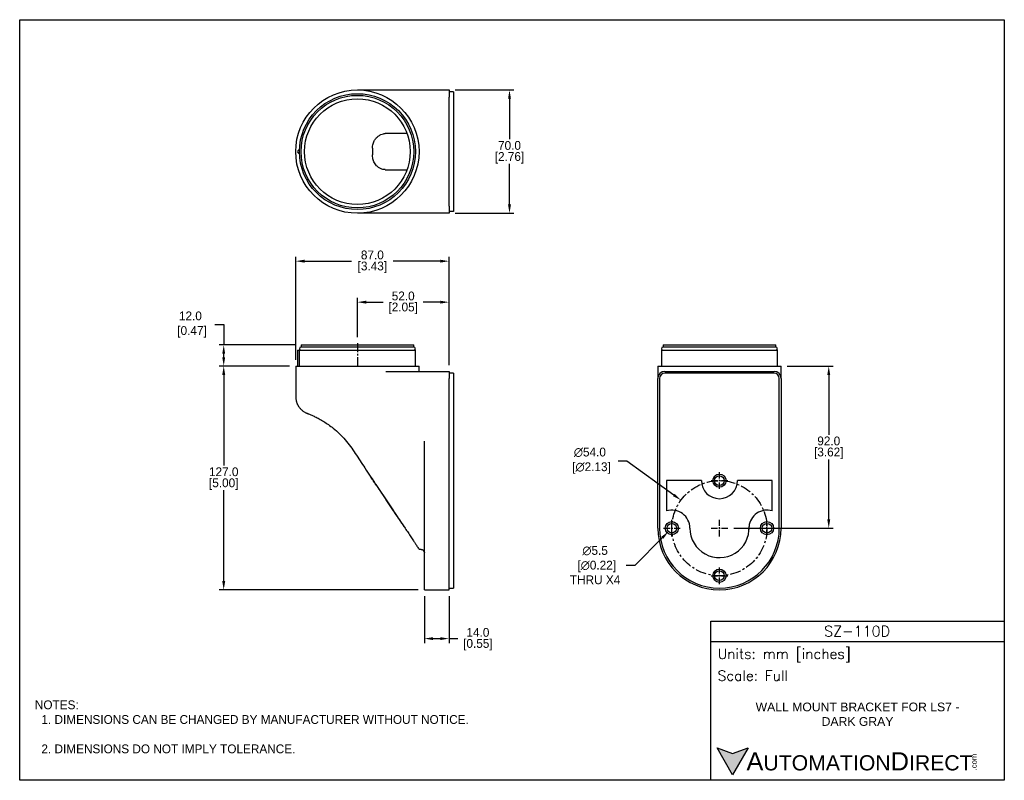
# Model space of a CAD drawing. Header units: inches. Extents: x 0 to 559, y 0 to 432.
import ezdxf

# ---------------------------------------------------------------- set-up
doc = ezdxf.new("R2010")
doc.units = ezdxf.units.IN
doc.header["$LTSCALE"] = 10
doc.header["$MEASUREMENT"] = 0
doc.linetypes.add('CENTER', pattern=[0.4, 0.25, -0.05, 0.05, -0.05])
for name, color, linetype in [('CENTER', 40, 'CENTER'), ('DIMENSIONS', 140, 'Continuous'), ('TEXT', 140, 'Continuous')]:
    doc.layers.add(name, color=color, linetype=linetype)
doc.styles.add('ROMANS', font='romans.shx')
doc.styles.add('型式1', font='txt')
doc.dimstyles.get("Standard").update_dxf_attribs({"dimtxt": 5, "dimasz": 5, "dimexe": 2.5, "dimexo": 3.5, "dimgap": 1, "dimtad": 0, "dimtih": 1, "dimtoh": 1, "dimdec": 1, "dimzin": 0, "dimdsep": 46, "dimtxsty": 'Standard', "dimcen": 0, "dimadec": 0, "dimazin": 0, "dimtfac": 1, "dimtdec": 1, "dimtofl": 0, "dimtmove": 0, "dimatfit": 3, "dimfxl": 1, "dimtolj": 1, "dimtzin": 0, "dimarcsym": 0})

# ---------------------------------------------------------------- blocks, each defined once
blk = doc.blocks.new('*D18')
at = {"layer": 'DEFPOINTS', "color": 0, "transparency": 16777216}
for p in [(115.79, 235.13), (156.65, 235.13), (229.65, 108.13)]:
    blk.add_point(p, dxfattribs=at)
at = {"layer": 'DIMENSIONS', "color": 0, "lineweight": -2, "transparency": 16777216}
for p, q in [((153.15, 235.13), (113.29, 235.13)), ((115.79, 230.13), (115.79, 178.63)), ((115.79, 113.13), (115.79, 164.63)), ((226.15, 108.13), (113.29, 108.13))]:
    blk.add_line(p, q, dxfattribs=at)
at = {"layer": 'DIMENSIONS', "color": 0, "transparency": 16777216}
for points in [[(114.96, 230.13), (116.63, 230.13), (115.79, 235.13)], [(114.96, 113.13), (116.63, 113.13), (115.79, 108.13)]]:
    blk.add_solid(points, dxfattribs=at)
at = {"layer": 'DIMENSIONS', "color": 0, "transparency": 16777216, "char_height": 5, "attachment_point": 5}
for s, insert in [('\\A1;127.0', (115.79, 175.13)), ('\\A1;[5.00]', (115.79, 168.13))]:
    blk.add_mtext(s, dxfattribs=dict(at, insert=insert))
blk = doc.blocks.new('*D19')
at = {"layer": 'DEFPOINTS', "color": 0, "transparency": 16777216}
for p in [(243.65, 391.89), (277.98, 391.89), (243.65, 321.89)]:
    blk.add_point(p, dxfattribs=at)
at = {"layer": 'DIMENSIONS', "color": 0, "lineweight": -2, "transparency": 16777216}
for p, q in [((247.15, 391.89), (280.48, 391.89)), ((277.98, 386.89), (277.98, 363.89)), ((277.98, 326.89), (277.98, 349.89)), ((247.15, 321.89), (280.48, 321.89))]:
    blk.add_line(p, q, dxfattribs=at)
at = {"layer": 'DIMENSIONS', "color": 0, "transparency": 16777216}
for points in [[(277.15, 386.89), (278.81, 386.89), (277.98, 391.89)], [(277.15, 326.89), (278.81, 326.89), (277.98, 321.89)]]:
    blk.add_solid(points, dxfattribs=at)
at = {"layer": 'DIMENSIONS', "color": 0, "transparency": 16777216, "char_height": 5, "attachment_point": 5}
for s, insert in [('\\A1;70.0', (277.98, 360.39)), ('\\A1;[2.76]', (277.98, 353.39))]:
    blk.add_mtext(s, dxfattribs=dict(at, insert=insert))
blk = doc.blocks.new('*D20')
at = {"layer": 'DEFPOINTS', "color": 0, "transparency": 16777216}
for p in [(115.79, 247.13), (159.7, 247.13), (156.65, 235.13)]:
    blk.add_point(p, dxfattribs=at)
at = {"layer": 'DIMENSIONS', "color": 0, "lineweight": -2, "transparency": 16777216}
for p, q in [((110.79, 258.73), (115.79, 258.73)), ((115.79, 258.73), (115.79, 247.13)), ((156.2, 247.13), (113.29, 247.13)), ((115.79, 240.13), (115.79, 242.13)), ((153.15, 235.13), (113.29, 235.13))]:
    blk.add_line(p, q, dxfattribs=at)
at = {"layer": 'DIMENSIONS', "color": 0, "transparency": 16777216}
for points in [[(114.96, 242.13), (116.63, 242.13), (115.79, 247.13)], [(114.96, 240.13), (116.63, 240.13), (115.79, 235.13)]]:
    blk.add_solid(points, dxfattribs=at)
at = {"layer": 'DIMENSIONS', "color": 0, "transparency": 16777216, "insert": (96.88, 258.73), "char_height": 5, "attachment_point": 5}
blk.add_mtext('\\A1;12.0\\P [0.47]', dxfattribs=at)
blk = doc.blocks.new('*D21')
at = {"layer": 'DEFPOINTS', "color": 0, "transparency": 16777216}
for p in [(243.65, 271.44), (191.65, 248.13), (243.65, 232.13)]:
    blk.add_point(p, dxfattribs=at)
at = {"layer": 'DIMENSIONS', "color": 0, "lineweight": -2, "transparency": 16777216}
for p, q in [((191.65, 251.63), (191.65, 273.94)), ((243.65, 235.63), (243.65, 273.94)), ((196.65, 271.44), (206.23, 271.44)), ((238.65, 271.44), (229.06, 271.44))]:
    blk.add_line(p, q, dxfattribs=at)
at = {"layer": 'DIMENSIONS', "color": 0, "transparency": 16777216}
for points in [[(196.65, 272.27), (196.65, 270.6), (191.65, 271.44)], [(238.65, 272.27), (238.65, 270.6), (243.65, 271.44)]]:
    blk.add_solid(points, dxfattribs=at)
at = {"layer": 'DIMENSIONS', "color": 0, "transparency": 16777216, "char_height": 5, "attachment_point": 5}
for s, insert in [('\\A1;52.0', (217.65, 274.94)), ('\\A1;[2.05]', (217.65, 267.94))]:
    blk.add_mtext(s, dxfattribs=dict(at, insert=insert))
blk = doc.blocks.new('*D22')
at = {"layer": 'DEFPOINTS', "color": 0, "transparency": 16777216}
for p in [(368.18, 141.18), (372.06, 145.08)]:
    blk.add_point(p, dxfattribs=at)
at = {"layer": 'DIMENSIONS', "color": 0, "lineweight": -2, "transparency": 16777216}
for p, q in [((349.23, 122.13), (364.65, 137.64)), ((344.23, 122.13), (349.23, 122.13))]:
    blk.add_line(p, q, dxfattribs=at)
at = {"layer": 'DIMENSIONS', "color": 0, "transparency": 16777216}
blk.add_solid([(364.06, 138.23), (365.24, 137.05), (368.18, 141.18)], dxfattribs=at)
at = {"layer": 'DIMENSIONS', "color": 0, "transparency": 16777216, "insert": (326.56, 122.13), "char_height": 5, "attachment_point": 5}
blk.add_mtext('\\A1;∅5.5\\P [∅0.22]\\PTHRU X4', dxfattribs=at)
blk = doc.blocks.new('*D24')
at = {"layer": 'DEFPOINTS', "color": 0, "transparency": 16777216}
for p in [(375.3, 159.04), (418.94, 127.23)]:
    blk.add_point(p, dxfattribs=at)
at = {"layer": 'DIMENSIONS', "color": 0, "lineweight": -2, "transparency": 16777216}
for p, q in [((339.59, 181.42), (344.59, 181.42)), ((344.59, 181.42), (371.26, 161.98))]:
    blk.add_line(p, q, dxfattribs=at)
at = {"layer": 'DIMENSIONS', "color": 0, "transparency": 16777216}
blk.add_solid([(371.75, 162.65), (370.77, 161.31), (375.3, 159.04)], dxfattribs=at)
at = {"layer": 'DIMENSIONS', "color": 0, "transparency": 16777216, "insert": (323.59, 181.42), "char_height": 5, "attachment_point": 5}
blk.add_mtext('\\A1;∅54.0\\P [∅2.13]', dxfattribs=at)
blk = doc.blocks.new('*D26')
at = {"layer": 'DEFPOINTS', "color": 0, "transparency": 16777216}
for p in [(432.12, 235.13), (401.87, 143.13), (459.17, 143.13)]:
    blk.add_point(p, dxfattribs=at)
at = {"layer": 'DIMENSIONS', "color": 0, "lineweight": -2, "transparency": 16777216}
for p, q in [((435.62, 235.13), (461.67, 235.13)), ((459.17, 230.13), (459.17, 196.13)), ((459.17, 148.13), (459.17, 182.13)), ((405.37, 143.13), (461.67, 143.13))]:
    blk.add_line(p, q, dxfattribs=at)
at = {"layer": 'DIMENSIONS', "color": 0, "transparency": 16777216}
for points in [[(458.33, 230.13), (460, 230.13), (459.17, 235.13)], [(458.33, 148.13), (460, 148.13), (459.17, 143.13)]]:
    blk.add_solid(points, dxfattribs=at)
at = {"layer": 'DIMENSIONS', "color": 0, "transparency": 16777216, "char_height": 5, "attachment_point": 5}
for s, insert in [('\\A1;92.0', (459.17, 192.63)), ('\\A1;[3.62]', (459.17, 185.63))]:
    blk.add_mtext(s, dxfattribs=dict(at, insert=insert))
blk = doc.blocks.new('*D27')
at = {"layer": 'DEFPOINTS', "color": 0, "transparency": 16777216}
for p in [(229.65, 108.13), (243.65, 108.13), (243.65, 80.45)]:
    blk.add_point(p, dxfattribs=at)
at = {"layer": 'DIMENSIONS', "color": 0, "lineweight": -2, "transparency": 16777216}
for p, q in [((229.65, 104.63), (229.65, 77.95)), ((243.65, 104.63), (243.65, 77.95)), ((234.65, 80.45), (238.65, 80.45)), ((243.65, 80.45), (248.65, 80.45))]:
    blk.add_line(p, q, dxfattribs=at)
at = {"layer": 'DIMENSIONS', "color": 0, "transparency": 16777216}
for points in [[(234.65, 81.28), (234.65, 79.62), (229.65, 80.45)], [(238.65, 81.28), (238.65, 79.62), (243.65, 80.45)]]:
    blk.add_solid(points, dxfattribs=at)
at = {"layer": 'DIMENSIONS', "color": 0, "transparency": 16777216, "char_height": 5, "attachment_point": 5}
for s, insert in [('\\A1;14.0', (260.06, 83.95)), ('\\A1;[0.55]', (260.06, 76.95))]:
    blk.add_mtext(s, dxfattribs=dict(at, insert=insert))
blk = doc.blocks.new('*D28')
at = {"layer": 'DEFPOINTS', "color": 0, "transparency": 16777216}
for p in [(243.65, 294.72), (156.65, 235.13), (243.65, 232.13)]:
    blk.add_point(p, dxfattribs=at)
at = {"layer": 'DIMENSIONS', "color": 0, "lineweight": -2, "transparency": 16777216}
for p, q in [((156.65, 238.63), (156.65, 297.22)), ((243.65, 235.63), (243.65, 297.22)), ((161.65, 294.72), (188.31, 294.72)), ((238.65, 294.72), (211.98, 294.72))]:
    blk.add_line(p, q, dxfattribs=at)
at = {"layer": 'DIMENSIONS', "color": 0, "transparency": 16777216}
for points in [[(161.65, 295.55), (161.65, 293.89), (156.65, 294.72)], [(238.65, 295.55), (238.65, 293.89), (243.65, 294.72)]]:
    blk.add_solid(points, dxfattribs=at)
at = {"layer": 'DIMENSIONS', "color": 0, "transparency": 16777216, "char_height": 5, "attachment_point": 5}
for s, insert in [('\\A1;87.0', (200.15, 298.22)), ('\\A1;[3.43]', (200.15, 291.22))]:
    blk.add_mtext(s, dxfattribs=dict(at, insert=insert))

msp = doc.modelspace()

# ---------------------------------------------------------------- hatches: boundary and pattern name
at = {"layer": 'TEXT'}
msp.add_hatch(color=256, dxfattribs=at).paths.add_polyline_path([(413.49, 18.42), (404.62, 15.19), (395.75, 18.42), (404.62, 3.05)])

# ---------------------------------------------------------------- linework, layer by layer
for p, q in [((191.65, 391.89), (243.65, 391.89)), ((243.65, 391.89), (243.65, 387.89)), ((246.15, 390.89), (243.65, 390.89)), ((243.65, 325.89), (243.65, 387.89)), ((246.15, 390.89), (246.15, 387.89)), ((246.15, 387.89), (246.15, 325.89)), ((219.84, 367.14), (207.48, 367.14)), ((207.47, 346.64), (219.84, 346.64)), ((243.65, 325.89), (243.65, 321.89)), ((246.15, 325.89), (246.15, 322.89)), ((243.65, 321.89), (191.65, 321.89)), ((246.15, 322.89), (243.65, 322.89)), ((223.65, 245.93), (159.65, 245.93)), ((159.7, 247.13), (159.7, 246.13)), ((159.7, 247.13), (223.6, 247.13)), ((159.7, 246.13), (223.6, 246.13)), ((161.5, 246.13), (161.5, 245.93)), ((221.8, 245.93), (221.8, 246.13)), ((223.6, 246.13), (223.6, 247.13)), ((429.12, 245.93), (365.12, 245.93)), ((365.17, 247.13), (365.17, 246.13)), ((365.17, 247.13), (429.07, 247.13)), ((365.17, 246.13), (429.07, 246.13)), ((366.97, 246.13), (366.97, 245.93)), ((427.27, 245.93), (427.27, 246.13)), ((429.07, 246.13), (429.07, 247.13)), ((157.75, 244.13), (157.75, 235.13)), ((157.75, 244.13), (158.76, 244.13)), ((158.76, 235.13), (158.76, 244.13)), ((158.76, 244.13), (224.55, 244.13)), ((224.55, 235.13), (224.55, 244.13)), ((364.22, 244.13), (364.22, 235.13)), ((364.22, 244.13), (430.02, 244.13)), ((430.02, 235.13), (430.02, 244.13)), ((156.65, 235.13), (156.65, 217.76)), ((156.65, 235.13), (226.65, 235.13)), ((226.65, 232.13), (226.65, 235.13)), ((362.12, 235.13), (362.12, 228.13)), ((362.12, 235.13), (432.12, 235.13)), ((432.12, 228.13), (432.12, 235.13)), ((207.89, 232.13), (243.65, 232.13)), ((243.65, 232.13), (243.65, 228.13)), ((246.15, 231.13), (243.65, 231.13)), ((246.15, 231.13), (246.15, 228.13)), ((366.12, 232.13), (428.12, 232.13)), ((428.12, 231.13), (366.12, 231.13)), ((243.65, 143.13), (243.65, 228.13)), ((246.15, 228.13), (246.15, 143.13)), ((362.12, 143.13), (362.12, 228.13)), ((363.12, 228.13), (363.12, 143.13)), ((431.12, 143.13), (431.12, 228.13)), ((432.12, 228.13), (432.12, 143.13)), ((158.07, 212.64), (158.17, 212.48)), ((163.62, 208.13), (163.63, 208.12)), ((229.65, 143.13), (229.65, 192.44)), ((200.69, 170.06), (200.8, 169.91)), ((386.87, 170.13), (367.12, 170.13)), ((367.12, 170.13), (367.12, 152.94)), ((427.12, 170.13), (407.37, 170.13)), ((427.12, 152.94), (427.12, 170.13)), ((229.65, 108.13), (229.65, 143.13)), ((243.65, 108.13), (243.65, 143.13)), ((246.15, 143.13), (246.15, 109.13)), ((226.65, 131.13), (227.65, 131.13)), ((229.65, 108.13), (243.65, 108.13)), ((243.65, 109.13), (246.15, 109.13))]:
    msp.add_line(p, q)
at = {"flags": 128}
msp.add_lwpolyline([(413.91, 142.25), (413.87, 142.9), (413.91, 144.04)], dxfattribs=at)
for centre, radius in [((191.65, 356.89), 35), ((191.65, 356.89), 32.9), ((191.65, 356.89), 31.95), ((191.65, 356.89), 30), ((397.12, 170.13), 3.75), ((397.12, 170.13), 2.75), ((370.12, 143.13), 3.75), ((370.12, 143.13), 2.75), ((424.12, 143.13), 3.75), ((424.12, 143.13), 2.75), ((397.12, 116.13), 3.75), ((397.12, 116.13), 2.75)]:
    msp.add_circle(centre, radius)
for centre, radius, start, end in [((158.75, 356.89), 1, 89.1292, 270.8708), ((159.65, 245.03), 0.9, 90, 270), ((223.65, 245.03), 0.9, 270, 90), ((365.12, 245.03), 0.9, 90, 270), ((429.12, 245.03), 0.9, 270, 90), ((366.12, 228.13), 4, 90, 180), ((366.12, 228.13), 3, 90, 180), ((428.12, 228.13), 4, 0, 90), ((428.12, 228.13), 3, 0, 90), ((397.12, 170.13), 10.25, 180, 0), ((370.12, 143.13), 10.25, 0.0671, 107.0186), ((424.12, 143.13), 10.25, 72.9814, 174.9116), ((397.12, 143.13), 35, 180, 0), ((397.12, 143.13), 34, 180, 0), ((397.15, 143.17), 16.78, 180.0671, 2.9971)]:
    msp.add_arc(centre, radius, start, end)
for points, knots in [([(200.24, 358.77), (200.25, 359.21), (200.26, 360.09), (200.51, 361.32), (200.91, 362.45), (201.5, 363.6), (202.33, 364.7), (203.48, 365.77), (204.86, 366.61), (206.23, 367.03), (207.11, 367.17), (207.46, 367.14), (207.48, 367.14)], [0, 0, 0, 0, 0.0830419, 0.1661442, 0.2485804, 0.3310945, 0.450806, 0.5706897, 0.7285111, 0.8864243, 0.9928141, 1, 1, 1, 1]), ([(207.47, 346.68), (207.26, 346.67), (206.63, 346.65), (205.45, 346.97), (204.24, 347.53), (203.26, 348.24), (202.49, 348.94), (201.72, 349.86), (201.07, 350.96), (200.61, 352.14), (200.28, 353.45), (200.25, 354.45), (200.24, 355.01)], [0, 0, 0, 0, 0.066529, 0.203254, 0.361347, 0.442585, 0.524561, 0.625711, 0.729191, 0.81026, 0.893469, 1, 1, 1, 1]), ([(156.66, 217.76), (156.66, 217.67), (156.65, 217.33), (156.7, 216.73), (156.8, 215.98), (156.96, 215.29), (157.14, 214.66), (157.34, 214.11), (157.55, 213.64), (157.73, 213.26), (157.86, 213), (157.95, 212.85), (157.99, 212.78), (158.01, 212.75), (158.02, 212.72), (158.04, 212.7), (158.05, 212.68), (158.06, 212.67), (158.06, 212.66)], [0, 0, 0, 0, 0.042168, 0.173707, 0.299015, 0.417034, 0.526378, 0.625243, 0.711321, 0.781724, 0.832058, 0.857437, 0.869564, 0.878036, 0.887834, 0.904586, 0.945673, 1, 1, 1, 1]), ([(158.18, 212.48), (158.22, 212.4), (158.42, 212.06), (158.83, 211.53), (159.38, 210.88), (159.97, 210.3), (160.56, 209.8), (161.16, 209.37), (161.75, 209), (162.31, 208.7), (162.83, 208.45), (163.26, 208.26), (163.51, 208.17), (163.62, 208.13)], [0, 0, 0, 0, 0.033384, 0.141134, 0.246316, 0.348702, 0.448302, 0.545796, 0.642916, 0.741177, 0.831777, 0.926519, 1, 1, 1, 1]), ([(163.64, 208.12), (163.63, 208.12), (163.63, 208.12), (163.62, 208.12), (163.62, 208.13)], [0, 0, 0, 0, 0.016928, 1, 1, 1, 1]), ([(163.63, 208.12), (163.73, 208.08), (164.14, 207.93), (164.83, 207.65), (165.74, 207.27), (166.65, 206.87), (168.06, 206.21), (170.04, 205.19), (172.6, 203.69), (175.27, 201.91), (178.29, 199.63), (181.52, 196.78), (184.79, 193.34), (187.81, 189.59), (190.47, 185.51), (193.18, 181.42), (196.01, 177.13), (198.65, 173.14), (200.38, 170.53), (201.09, 169.46)], [0, 0, 0, 0, 0.005738, 0.02415, 0.041715, 0.060677, 0.080905, 0.130766, 0.184566, 0.242668, 0.30498, 0.38976, 0.475547, 0.562458, 0.650608, 0.739781, 0.829525, 0.930245, 1, 1, 1, 1]), ([(202.64, 167.13), (202.62, 167.16), (202.44, 167.42), (202.06, 168), (201.48, 168.87), (200.85, 169.82), (200.19, 170.82), (199.62, 171.68), (199.29, 172.18), (199.18, 172.35)], [0, 0, 0, 0, 0.016854, 0.177627, 0.342185, 0.521059, 0.70442, 0.896233, 1, 1, 1, 1]), ([(200.86, 169.81), (201.09, 169.47), (201.32, 169.12), (201.54, 168.78), (201.55, 168.77)], [0, 0, 0, 0, 0.96873, 1, 1, 1, 1]), ([(201.09, 169.46), (201.41, 168.99), (202.75, 166.96), (205.13, 163.39), (208.2, 158.77), (211.22, 154.23), (213.84, 150.31), (216.05, 147.04), (217.85, 144.39), (219.59, 141.86), (220.97, 139.83), (222.02, 138.26), (222.8, 137.08), (223.6, 135.85), (224.45, 134.5), (225.45, 132.94), (226.21, 131.8), (226.61, 131.18)], [0, 0, 0, 0, 0.037115, 0.157512, 0.278145, 0.397065, 0.510627, 0.582488, 0.651773, 0.718041, 0.780395, 0.811657, 0.842043, 0.873044, 0.909371, 0.951666, 1, 1, 1, 1]), ([(202.52, 167.3), (203.43, 165.94), (205.35, 163.04), (208.29, 158.62), (211.29, 154.12), (214.09, 149.94), (216.36, 146.56), (217.67, 144.64), (218.16, 143.93)], [0, 0, 0, 0, 0.174421, 0.372149, 0.566865, 0.752434, 0.907782, 1, 1, 1, 1]), ([(228.1, 131.08), (228.33, 131.03), (228.55, 130.93), (228.84, 130.74), (228.93, 130.67), (229.1, 130.52), (229.17, 130.43), (229.51, 129.99), (229.65, 129.56), (229.65, 129.13)], [0, 0, 0, 0, 0.25, 0.25, 0.375, 0.375, 0.5, 0.5, 1, 1, 1, 1])]:
    msp.add_open_spline(points, degree=3, knots=knots)
for points in [[(200.24, 358.77), (200.26, 358.14), (200.28, 356.89), (200.26, 355.64), (200.24, 355.01)], [(227.65, 131.13), (227.79, 131.13), (227.94, 131.12), (228.1, 131.08)]]:
    msp.add_open_spline(points, degree=3)
at = {"layer": 'CENTER', "ltscale": 2}
msp.add_line((191.65, 248.13), (191.65, 234.13), dxfattribs=at)
at = {"layer": 'CENTER', "ltscale": 1.5}
for p, q in [((397.12, 165.38), (397.12, 174.88)), ((392.37, 170.13), (401.87, 170.13)), ((370.12, 138.38), (370.12, 147.88)), ((397.12, 138.38), (397.12, 147.88)), ((424.12, 138.38), (424.12, 147.88)), ((365.37, 143.13), (374.87, 143.13)), ((392.37, 143.13), (401.87, 143.13)), ((419.37, 143.13), (428.87, 143.13)), ((397.12, 111.38), (397.12, 120.88)), ((392.37, 116.13), (401.87, 116.13))]:
    msp.add_line(p, q, dxfattribs=at)
at = {"layer": 'CENTER', "ltscale": 2.5}
msp.add_circle((397.12, 143.13), 27, dxfattribs=at)
at = {"layer": 'DEFPOINTS'}
msp.add_lwpolyline([(558.8, 0), (0, 0), (0, 431.8), (558.8, 431.8)], close=True, dxfattribs=at)
at = {"layer": 'TEXT'}
msp.add_line((392.18, 78.85), (558.8, 78.85), dxfattribs=at)
for points in [[(392.18, 0), (392.18, 90.33), (558.8, 90.33), (558.8, 0)], [(413.49, 18.42), (404.62, 3.05), (395.75, 18.42), (404.62, 15.19)]]:
    msp.add_lwpolyline(points, close=True, dxfattribs=at)

# ---------------------------------------------------------------- texts
at = {"layer": 'DIMENSIONS', "char_height": 3.5}
for insert, attachment_point in [((98.61, 112.42), 6), ((130.2, 112.22), 4)]:
    msp.add_mtext('\\A1;', dxfattribs=dict(at, insert=insert, attachment_point=attachment_point))
at = {"layer": 'TEXT'}
for s, insert, char_height, width, attachment_point, style in [('SZ-110D', (475.23, 84.67), 5.94, 111.8034, 5, 'ROMANS'), (' Units: mm [inches]', (392.18, 70.86), 5.7425, 166.6158, 4, 'ROMANS'), (' Scale: Full', (392.18, 59.38), 5.7425, 166.6158, 4, 'ROMANS'), ('{\\fArial|b0|i0|c0|p34;     \\H1.2x;A\\H0.8333x;UTOMATION\\H1.2x;D\\H0.8333x;IRECT}', (395.75, 10.73), 8.6137, 145.913, 4, '型式1')]:
    msp.add_mtext(s, dxfattribs=dict(at, insert=insert, char_height=char_height, width=width, attachment_point=attachment_point, style=style))
at = {"layer": 'TEXT', "insert": (8.61, 45.36), "char_height": 5, "attachment_point": 1}
msp.add_mtext_dynamic_manual_height_columns('NOTES:\\P  1. DIMENSIONS CAN BE CHANGED BY MANUFACTURER WITHOUT NOTICE.\\P\\P  2. DIMENSIONS DO NOT IMPLY TOLERANCE.', width=363.4473, gutter_width=25, heights=[0], dxfattribs=at)
at = {"layer": 'TEXT', "insert": (475.49, 37.49), "char_height": 5.9396, "width": 133.1191, "attachment_point": 5}
msp.add_mtext('{\\fArial|b0|i0|c0|p34;\\H0.83333x;WALL MOUNT BRACKET FOR LS7 - DARK GRAY}', dxfattribs=at)
at = {"layer": 'TEXT', "insert": (540.01, 5.68), "char_height": 3.1009, "width": 9.1891, "attachment_point": 1, "rotation": 90, "style": '型式1'}
msp.add_mtext('{\\fArial|b0|i0|c0|p34;.com}', dxfattribs=at)

# ---------------------------------------------------------------- dimensions: what is measured, and where the dimension line sits
at = {"layer": 'DIMENSIONS'}
for base, p1, p2, picture, middle in [((277.98, 391.89), (243.65, 321.89), (243.65, 391.89), '*D19', (277.98, 356.89)), ((115.79, 235.13), (229.65, 108.13), (156.65, 235.13), '*D18', (115.79, 171.63)), ((459.17, 143.13), (432.12, 235.13), (401.87, 143.13), '*D26', (459.17, 189.13))]:
    dim = msp.add_linear_dim(base=base, p1=p1, p2=p2, angle=90, dimstyle='Standard', override={"dimpost": '\\X'}, dxfattribs=at)
    dim.commit()
    dim.dimension.update_dxf_attribs({"geometry": picture, "text_midpoint": middle})
for base, p1, p2, picture, middle in [((243.65, 294.72), (156.65, 235.13), (243.65, 232.13), '*D28', (200.15, 294.72)), ((243.65, 271.44), (191.65, 248.13), (243.65, 232.13), '*D21', (217.65, 271.44)), ((243.65, 80.45), (229.65, 108.13), (243.65, 108.13), '*D27', (260.06, 80.45))]:
    dim = msp.add_linear_dim(base=base, p1=p1, p2=p2, dimstyle='Standard', override={"dimpost": '\\X'}, dxfattribs=at)
    dim.commit()
    dim.dimension.update_dxf_attribs({"geometry": picture, "text_midpoint": middle})
dim = msp.add_linear_dim(base=(115.79, 247.13), p1=(156.65, 235.13), p2=(159.7, 247.13), angle=90, dimstyle='Standard', override={"dimpost": '\\X', "dimtmove": 1}, dxfattribs=at)
dim.commit()
dim.dimension.update_dxf_attribs({"geometry": '*D20', "text_midpoint": (110.65, 258.73), "dimtype": 160})
dim = msp.add_diameter_dim_2p(p1=(418.94, 127.23), p2=(375.3, 159.04), dimstyle='Standard', override={"dimpost": '\\X'}, dxfattribs=at)
dim.commit()
dim.dimension.update_dxf_attribs({"geometry": '*D24', "text_midpoint": (323.59, 181.42), "dimtype": 163})
dim = msp.add_diameter_dim_2p(p1=(372.06, 145.08), p2=(368.18, 141.18), text='<>\\PTHRU X4', dimstyle='Standard', override={"dimpost": '\\X'}, dxfattribs=at)
dim.commit()
dim.dimension.update_dxf_attribs({"geometry": '*D22', "text_midpoint": (326.56, 122.13), "dimtype": 163})

doc.saveas('drawing.dxf')
